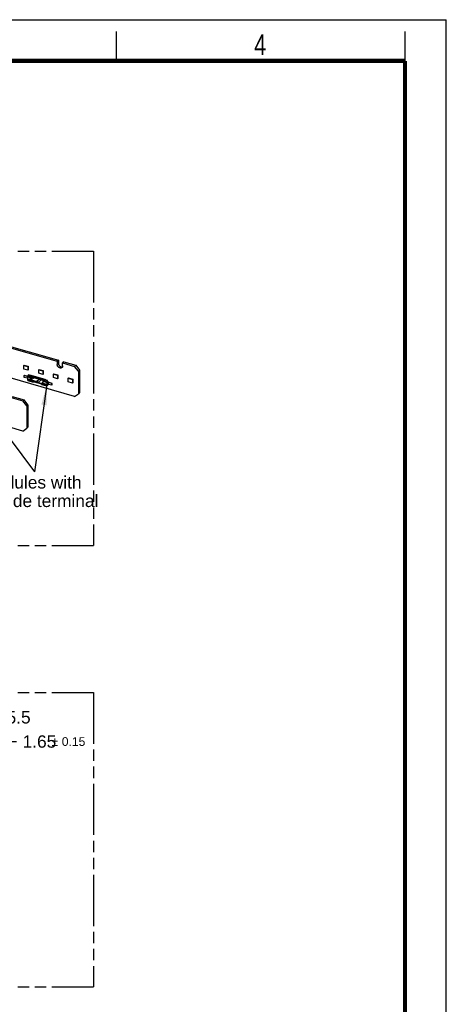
# Model space of a CAD drawing. Header units: millimetres. Extents: x 0 to 210, y 0 to 297.
# Tile 22 of 22: x 138 to 210, y 130 to 297. Entities that reach past the tile are written whole.
import ezdxf
from ezdxf.enums import TextEntityAlignment as Align

# ---------------------------------------------------------------- set-up
doc = ezdxf.new("R2010")
doc.units = ezdxf.units.MM
doc.header["$LTSCALE"] = 19.36
doc.linetypes.add('PHANTOM', pattern=[0.8, 0.45, -0.05, 0.1, -0.05, 0.1, -0.05])
doc.layers.get('0').update_dxf_attribs({"linetype": 'CONTINUOUS'})
for name, color, linetype in [('DEFAULT_3', 7, 'PHANTOM'), ('Z_DIM_2D', 7, 'CONTINUOUS'), ('Z_NOTICE', 7, 'CONTINUOUS')]:
    doc.layers.add(name, color=color, linetype=linetype)
doc.styles.get("Standard").update_dxf_attribs({"font": 'txt', "width": 0.7})
doc.styles.add('TEXTSTYLE_2', font='txt', dxfattribs={"width": 0.75})
doc.styles.add('TEXTSTYLE_3', font='helveticaneueltw1g-ltcn.otf')
doc.styles.add('TEXTSTYLE_4', font='gdt', dxfattribs={"width": 0.7})
doc.dimstyles.new('DIMSTYLE_4', dxfattribs={"dimtxt": 2.1, "dimasz": 3.5, "dimexe": 1.5, "dimexo": 0, "dimgap": 1.05, "dimtad": 1, "dimdec": 3, "dimlfac": 4, "dimdsep": 46, "dimtxsty": 'TEXTSTYLE_3', "dimblk": '_FILLED', "dimblk1": '_FILLED', "dimblk2": '_FILLED', "dimcen": 0.09, "dimclrt": 5, "dimazin": 2, "dimtol": 1, "dimtp": 0.15, "dimtm": 0.15, "dimtfac": 1, "dimtdec": 3, "dimtofl": 0, "dimtmove": 0, "dimatfit": 3, "dimldrblk": '_FILLED', "dimfxl": 0, "dimtolj": 1, "dimarcsym": 0})
doc.dimstyles.new('DIMSTYLE_5', dxfattribs={"dimtxt": 2.1, "dimasz": 3.5, "dimexe": 1.5, "dimexo": 0, "dimgap": 1.05, "dimtad": 1, "dimdec": 3, "dimlfac": 4, "dimdsep": 46, "dimtxsty": 'TEXTSTYLE_3', "dimblk": '_FILLED', "dimblk1": '_FILLED', "dimblk2": '_FILLED', "dimcen": 0.09, "dimclrt": 5, "dimazin": 2, "dimtp": 0.1, "dimtm": 0.1, "dimtfac": 1, "dimtdec": 3, "dimtofl": 0, "dimtmove": 0, "dimatfit": 3, "dimldrblk": '_FILLED', "dimfxl": 0, "dimtolj": 1, "dimarcsym": 0})
doc.dimstyles.get("Standard").update_dxf_attribs({"dimtxt": 3.5, "dimasz": 3.5, "dimexe": 1.5, "dimexo": 0, "dimtad": 1, "dimdsep": 46, "dimtxsty": 'Standard', "dimblk": '_FILLED', "dimblk1": '_FILLED', "dimblk2": '_FILLED', "dimcen": 0.09, "dimclrt": 5, "dimazin": 2, "dimtol": 1, "dimtp": 0.05, "dimtm": 0.05, "dimtfac": 1, "dimtofl": 0, "dimtmove": 0, "dimatfit": 3, "dimldrblk": '_FILLED', "dimfxl": 0, "dimtolj": 1, "dimarcsym": 0})

# ---------------------------------------------------------------- blocks, each defined once
blk = doc.blocks.new('*D10')
at = {"layer": 'Z_DIM_2D', "color": 2, "linetype": 'Continuous', "transparency": 16777216}
for p, q in [((133.09, 169.78), (133.09, 174.36)), ((133.09, 174.36), (137.04, 174.36)), ((131.53, 169.99), (134.59, 169.99)), ((131.53, 169.58), (134.59, 169.58)), ((133.09, 169.99), (133.09, 169.78)), ((133.09, 169.58), (133.09, 169.78))]:
    blk.add_line(p, q, dxfattribs=at)
at = {"layer": 'Z_DIM_2D', "color": 5, "linetype": 'Continuous', "transparency": 16777216}
for s, height, style, p in [('1.65', 2.1, 'TEXTSTYLE_3', (138.09, 173.31)), ('`', 1.47, 'TEXTSTYLE_4', (143.03, 173.62)), ('0.15', 1.47, 'TEXTSTYLE_3', (144.74, 173.62))]:
    blk.add_text(s, height=height, dxfattribs=dict(at, style=style)).set_placement(p)
blk = doc.blocks.new('_FILLED')
at = {"color": 0, "linetype": 'ByBlock'}
blk.add_solid([(0, 0), (-1, 0.125), (-1, -0.125)], dxfattribs=at)
blk = doc.blocks.new('_NONE')
blk = doc.blocks.new('*D11')
at = {"layer": 'Z_DIM_2D', "color": 2, "linetype": 'Continuous', "transparency": 16777216}
for p, q in [((124.6, 170.21), (124.6, 178.47)), ((124.6, 178.47), (128.55, 178.47)), ((128.35, 170.85), (123.1, 170.85)), ((124.6, 170.85), (124.6, 170.21)), ((124.6, 169.58), (124.6, 170.21))]:
    blk.add_line(p, q, dxfattribs=at)
at = {"layer": 'Z_DIM_2D', "color": 5, "linetype": 'Continuous', "transparency": 16777216, "style": 'TEXTSTYLE_3'}
for s, p in [('max. ', (129.6, 177.42)), ('5.5', (135.37, 177.42))]:
    blk.add_text(s, height=2.1, dxfattribs=at).set_placement(p)

msp = doc.modelspace()

# ---------------------------------------------------------------- linework, layer by layer
at = {"color": 2, "linetype": 'Continuous'}
for p, q in [((0, 297), (210, 297)), ((210, 0), (210, 297)), ((154, 290), (154, 295)), ((203, 290), (203, 295))]:
    msp.add_line(p, q, dxfattribs=at)
at = {"color": 7, "linetype": 'Continuous'}
for p, q in [((146.90429, 232.99284), (87.79805, 250.05534)), ((117.81666, 246.49927), (143.94898, 238.95552)), ((118.02291, 246.67788), (144.15523, 239.13413)), ((138.14432, 227.11497), (79.03809, 244.17747)), ((138.30035, 238.2522), (138.36535, 238.30849)), ((138.30035, 238.2522), (138.99317, 238.0522)), ((138.30035, 237.64598), (138.30035, 238.2522)), ((138.99317, 237.44598), (138.30035, 237.64598)), ((138.36535, 238.30849), (139.05817, 238.10849)), ((138.99317, 238.0522), (139.05817, 238.10849)), ((138.99317, 238.0522), (138.99317, 237.44598)), ((139.05817, 238.10849), (139.05817, 237.50227)), ((140.81441, 237.52645), (140.87941, 237.58274)), ((140.87941, 237.58274), (141.57223, 237.38274)), ((144.15523, 239.13413), (143.94898, 238.95552)), ((143.94898, 238.95552), (143.94898, 238.4359)), ((144.15523, 239.13413), (144.15523, 238.61452)), ((145.0862, 238.86538), (144.87995, 238.68677)), ((144.87995, 238.68677), (146.90429, 238.10239)), ((144.87995, 238.16715), (144.87995, 238.68677)), ((145.0862, 238.86538), (147.11054, 238.28101)), ((147.11054, 238.28101), (146.90429, 238.10239)), ((147.55381, 237.26537), (146.90429, 238.10239)), ((147.11054, 238.28101), (147.76006, 237.44399)), ((139.05817, 237.50227), (138.99317, 237.44598)), ((141.91382, 235.88406), (139.53225, 236.57156)), ((140.81441, 237.52645), (141.50723, 237.32645)), ((140.81441, 236.92023), (140.81441, 237.52645)), ((141.50723, 236.72023), (140.81441, 236.92023)), ((141.50723, 237.32645), (141.57223, 237.38274)), ((141.50723, 237.32645), (141.50723, 236.72023)), ((141.57223, 236.77652), (141.50723, 236.72023)), ((141.57223, 237.38274), (141.57223, 236.77652)), ((143.32848, 236.8007), (143.39348, 236.85699)), ((143.32848, 236.8007), (144.0213, 236.6007)), ((143.32848, 236.19448), (143.32848, 236.8007)), ((144.0213, 235.99448), (143.32848, 236.19448)), ((143.39348, 236.85699), (144.0863, 236.65699)), ((144.0213, 236.6007), (144.0863, 236.65699)), ((144.0213, 236.6007), (144.0213, 235.99448)), ((144.0863, 236.05078), (144.0213, 235.99448)), ((144.0863, 236.65699), (144.0863, 236.05078)), ((145.83711, 236.07652), (145.90211, 236.13281)), ((145.83711, 236.07652), (146.52993, 235.87652)), ((145.83711, 235.4703), (145.83711, 236.07652)), ((145.90211, 236.13281), (146.59493, 235.93281)), ((146.52993, 235.87652), (146.59493, 235.93281)), ((146.59493, 235.93281), (146.59493, 235.3266)), ((147.76006, 237.44399), (147.55381, 237.26537)), ((147.55381, 237.26537), (147.55381, 233.45486)), ((147.76006, 237.44399), (147.76006, 233.63348)), ((140.03723, 235.47316), (141.28224, 235.11375)), ((146.52993, 235.2703), (145.83711, 235.4703)), ((146.52993, 235.87652), (146.52993, 235.2703)), ((146.59493, 235.3266), (146.52993, 235.2703)), ((136.11999, 232.80889), (138.14432, 232.22452)), ((136.32624, 232.98751), (138.35057, 232.40314)), ((146.90429, 232.99284), (147.55381, 233.45486)), ((147.76006, 233.63348), (147.55381, 233.45486)), ((138.14432, 232.22452), (138.35057, 232.40314)), ((138.79384, 231.3875), (138.14432, 232.22452)), ((139.00009, 231.56612), (138.35057, 232.40314)), ((138.79384, 231.3875), (139.00009, 231.56612)), ((138.79384, 231.3875), (138.79384, 227.57699)), ((139.00009, 231.56612), (139.00009, 227.7556)), ((138.14432, 227.11497), (138.79384, 227.57699)), ((138.79384, 227.57699), (139.00009, 227.7556))]:
    msp.add_line(p, q, dxfattribs=at)
at = {"color": 9, "linetype": 'Continuous'}
for p, q in [((144.15523, 238.61452), (143.94898, 238.4359)), ((138.88312, 236.40171), (138.88312, 236.07695)), ((138.9856, 235.94633), (138.9856, 236.27109)), ((138.98894, 236.32498), (138.98894, 236.34711)), ((139.35067, 236.1657), (139.35067, 235.84095)), ((139.54058, 235.85769), (139.54058, 236.18245)), ((139.97402, 236.18021), (139.97402, 236.11597)), ((140.06897, 236.12434), (140.06897, 236.17486)), ((140.35618, 236.33371), (140.3015, 236.28635)), ((141.58667, 235.19547), (141.58667, 235.52023)), ((142.21154, 235.33984), (142.21154, 235.01508)), ((142.39653, 235.3538), (142.39653, 235.02904)), ((142.48903, 235.03602), (142.48903, 235.36078))]:
    msp.add_line(p, q, dxfattribs=at)
at = {"color": 6, "linetype": 'Continuous'}
for p, q in [((138.37935, 236.59044), (138.34185, 236.55796)), ((138.88312, 236.40171), (138.34185, 236.55796)), ((138.34185, 236.2332), (138.34185, 236.55796)), ((138.88312, 236.07695), (138.34185, 236.2332)), ((138.37935, 236.59044), (138.92062, 236.43419)), ((138.9106, 236.33604), (138.9106, 236.01128)), ((138.96562, 236.55651), (139.06562, 236.64311)), ((139.8966, 236.28776), (138.96562, 236.55651)), ((138.96562, 236.55651), (138.96562, 236.36707)), ((139.42029, 236.23582), (138.96562, 236.36707)), ((138.99062, 235.91241), (138.96562, 235.89075)), ((138.96562, 235.89075), (139.42029, 235.7595)), ((138.96562, 235.70131), (138.96562, 235.89075)), ((139.35067, 236.1657), (138.9856, 236.27109)), ((139.35067, 235.84095), (138.9856, 235.94633)), ((138.99062, 236.34542), (138.99062, 236.35985)), ((139.16383, 236.29542), (138.99062, 236.34542)), ((138.99062, 235.91241), (138.99062, 235.94488)), ((138.99062, 235.91241), (139.44529, 235.78116)), ((138.99562, 236.34398), (138.99562, 236.31732)), ((139.01562, 236.3382), (139.01562, 236.30603)), ((139.0231, 236.30357), (139.44529, 236.18169)), ((140.34966, 236.27244), (139.06562, 236.64311)), ((139.41382, 236.5426), (139.45673, 236.57976)), ((139.8966, 236.15786), (139.42029, 236.29536)), ((139.42029, 236.23582), (139.42029, 236.29536)), ((139.42029, 236.23582), (139.44529, 236.25747)), ((139.44529, 236.18169), (139.44529, 236.25747)), ((139.46493, 236.19871), (139.44529, 236.18169)), ((139.56301, 236.25416), (139.48312, 236.20655)), ((139.54058, 236.18245), (139.62897, 236.23512)), ((139.97402, 236.11597), (139.54058, 235.85769)), ((139.8966, 236.28776), (140.0466, 236.33106)), ((139.8966, 236.15786), (139.8966, 236.28776)), ((140.01627, 236.1924), (139.8966, 236.15786)), ((140.49457, 236.052), (140.01223, 236.19124)), ((140.0466, 236.18277), (140.01627, 236.1924)), ((141.28224, 235.97436), (140.0466, 236.33106)), ((140.0466, 236.18277), (140.0466, 236.33106)), ((140.58272, 236.028), (140.0466, 236.18277)), ((141.31472, 235.76472), (140.06897, 236.12434)), ((140.34966, 236.27244), (140.40435, 236.31981)), ((140.58272, 236.028), (140.49457, 236.052)), ((140.88207, 235.88962), (140.49457, 235.55403)), ((140.58272, 236.028), (140.75237, 236.02448)), ((141.28224, 235.87152), (140.75237, 236.02448)), ((141.28224, 235.78492), (141.28224, 235.97436)), ((142.19157, 235.62526), (141.28224, 235.88776)), ((141.52521, 235.93309), (141.5799, 235.98045)), ((142.29157, 235.71186), (141.52521, 235.93309)), ((141.6174, 235.96963), (141.56271, 235.92227)), ((141.88679, 235.89186), (141.8321, 235.8445)), ((138.96562, 235.70131), (139.8966, 235.43256)), ((139.42029, 235.7595), (139.44529, 235.78116)), ((139.42029, 235.69997), (139.42029, 235.7595)), ((139.48012, 235.75178), (139.42029, 235.69997)), ((139.42029, 235.69997), (139.8966, 235.56247)), ((139.44529, 235.78116), (139.44529, 235.83154)), ((139.48012, 235.75178), (139.52029, 235.83528)), ((139.48012, 235.75178), (140.01627, 235.59701)), ((139.52029, 235.83528), (139.55848, 235.86835)), ((139.52029, 235.83528), (140.49457, 235.55403)), ((139.8966, 235.56247), (140.01627, 235.59701)), ((139.8966, 235.56247), (139.8966, 235.43256)), ((140.0466, 235.47586), (139.8966, 235.43256)), ((140.0466, 235.62416), (140.01627, 235.59701)), ((140.0466, 235.62416), (140.58272, 235.4694)), ((140.0466, 235.62416), (140.0466, 235.47586)), ((140.0466, 235.47586), (141.28224, 235.11916)), ((140.58272, 235.4694), (140.49457, 235.55403)), ((140.75237, 235.37497), (140.58272, 235.4694)), ((140.75237, 235.37497), (141.2305, 235.78903)), ((140.75237, 235.37497), (141.28224, 235.222)), ((141.28224, 235.78492), (141.31472, 235.77555)), ((141.28224, 235.222), (141.28224, 235.03256)), ((141.31472, 235.12603), (141.28224, 235.1354)), ((141.28224, 235.03256), (142.19157, 234.77006)), ((141.31472, 235.77555), (141.31472, 235.74848)), ((141.5637, 235.67661), (141.31472, 235.74848)), ((141.37455, 235.20491), (141.31472, 235.15309)), ((141.31472, 235.15309), (141.5637, 235.08122)), ((141.31472, 235.15309), (141.31472, 235.12603)), ((141.37455, 235.20491), (141.41472, 235.28841)), ((141.37455, 235.20491), (141.57197, 235.14792)), ((141.51167, 235.37237), (141.41472, 235.28841)), ((141.51167, 235.26042), (141.41472, 235.28841)), ((141.51167, 235.58518), (141.51167, 235.26042)), ((141.5637, 235.66988), (141.52071, 235.61083)), ((141.5637, 235.67661), (141.5637, 235.61707)), ((142.19157, 235.43582), (141.5637, 235.61707)), ((141.5887, 235.16241), (141.5637, 235.14075)), ((141.5637, 235.14075), (142.19157, 234.9595)), ((141.5637, 235.14075), (141.5637, 235.08122)), ((142.21154, 235.33984), (141.58667, 235.52023)), ((142.21154, 235.01508), (141.58667, 235.19547)), ((141.5887, 235.56294), (141.5887, 235.60985)), ((141.5887, 235.56294), (142.24904, 235.37232)), ((141.5887, 235.19488), (141.5887, 235.16241)), ((141.5887, 235.16241), (142.21657, 234.98116)), ((142.19157, 235.62526), (142.29157, 235.71186)), ((142.19157, 235.62526), (142.19157, 235.43582)), ((142.19157, 235.43582), (142.21657, 235.45747)), ((142.21657, 234.98116), (142.19157, 234.9595)), ((142.19157, 234.77006), (142.19157, 234.9595)), ((142.29157, 234.85666), (142.19157, 234.77006)), ((142.21657, 235.45747), (142.21657, 235.38169)), ((142.21657, 234.98116), (142.21657, 235.01369)), ((142.29157, 235.36738), (142.29157, 235.71186)), ((142.29157, 234.85666), (142.29157, 235.00508)), ((143.03029, 235.20453), (142.48903, 235.36078)), ((143.03029, 234.87977), (142.48903, 235.03602)), ((142.52653, 235.39325), (143.06779, 235.237)), ((143.03029, 235.20453), (143.06779, 235.237)), ((143.03029, 235.20453), (143.03029, 234.87977)), ((143.03029, 234.87977), (143.06779, 234.91224)), ((143.06779, 234.91224), (143.06779, 235.237))]:
    msp.add_line(p, q, dxfattribs=at)
at = {"color": 7, "linetype": 'Continuous', "const_width": 0.7}
for points in [[(7, 290), (203, 290)], [(203, 7), (203, 290)]]:
    msp.add_lwpolyline(points, dxfattribs=at)
at = {"color": 6, "linetype": 'Continuous'}
msp.add_arc((138.94686, 236.37311), 0.04946, 328.2891253, 332.2264618, dxfattribs=at)
at = {"color": 7, "linetype": 'Continuous'}
for points, knots in [([(144.76634, 237.89521), (144.75863, 237.88854), (144.74249, 237.87593), (144.71641, 237.8595), (144.68859, 237.84563), (144.65919, 237.83439), (144.62839, 237.82585), (144.59637, 237.82006), (144.56331, 237.81704), (144.51762, 237.81673), (144.45883, 237.82356), (144.38818, 237.84259), (144.3182, 237.87207), (144.25047, 237.91132), (144.18651, 237.95944), (144.12775, 238.01533), (144.07552, 238.07773), (144.03099, 238.14523), (143.99518, 238.21631), (143.97311, 238.27769), (143.96062, 238.32708), (143.9518, 238.37537), (143.94898, 238.41187), (143.94898, 238.4359)], [0, 0, 0, 0, 0.025921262, 0.05195764, 0.078220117, 0.104811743, 0.1318244, 0.159336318, 0.187410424, 0.216093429, 0.275346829, 0.337199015, 0.401472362, 0.467798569, 0.535662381, 0.604446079, 0.673473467, 0.742053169, 0.809521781, 0.87528735, 0.907394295, 0.938909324, 1, 1, 1, 1]), ([(144.15523, 238.61452), (144.15523, 238.59396), (144.158, 238.55207), (144.16988, 238.48924), (144.18935, 238.42628), (144.21605, 238.36426), (144.24955, 238.3042), (144.28928, 238.24711), (144.33457, 238.19393), (144.38467, 238.14556), (144.42992, 238.10978), (144.46776, 238.08431), (144.52435, 238.05034), (144.59412, 238.01989), (144.67609, 238.00065), (144.73577, 237.99453), (144.7844, 237.99629), (144.82174, 238.00191), (144.83983, 238.00607), (144.8487, 238.0085)], [0, 0, 0, 0, 0.059364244, 0.120841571, 0.184233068, 0.249233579, 0.315455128, 0.382450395, 0.449735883, 0.516814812, 0.58319984, 0.615998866, 0.648457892, 0.773765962, 0.833496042, 0.89104467, 0.946463, 0.973451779, 1, 1, 1, 1]), ([(144.87995, 238.16715), (144.87995, 238.15349), (144.87877, 238.1265), (144.87326, 238.08687), (144.86411, 238.04893), (144.85136, 238.01298), (144.83511, 237.97932), (144.8155, 237.94821), (144.79267, 237.91992), (144.77541, 237.90307), (144.76634, 237.89521)], [0, 0, 0, 0, 0.13483459, 0.266213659, 0.394313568, 0.519432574, 0.641988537, 0.762509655, 0.881617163, 1, 1, 1, 1]), ([(139.37942, 236.55253), (139.38444, 236.55609), (139.39503, 236.56259), (139.41217, 236.57029), (139.43045, 236.57592), (139.44969, 236.57941), (139.46972, 236.58075), (139.49757, 236.57963), (139.51851, 236.57553), (139.53225, 236.57156)], [0, 0, 0, 0, 0.115990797, 0.233438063, 0.353074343, 0.475511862, 0.601218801, 0.730507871, 1, 1, 1, 1]), ([(141.91382, 235.88406), (141.92829, 235.87988), (141.9497, 235.8715), (141.9768, 235.85687), (142.00356, 235.83957), (142.03482, 235.81382), (142.05664, 235.78966), (142.06664, 235.7768)], [0, 0, 0, 0, 0.238375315, 0.361599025, 0.486959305, 0.742102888, 1, 1, 1, 1])]:
    msp.add_open_spline(points, degree=3, knots=knots, dxfattribs=at)
at = {"color": 6, "linetype": 'Continuous'}
for points, knots in [([(138.92062, 236.36924), (138.92062, 236.37006), (138.92051, 236.37171), (138.91985, 236.37502), (138.91816, 236.37917), (138.91492, 236.38385), (138.91051, 236.38825), (138.90502, 236.3923), (138.89853, 236.39596), (138.89115, 236.39917), (138.88587, 236.40092), (138.88312, 236.40171)], [0, 0, 0, 0, 0.046528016, 0.093646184, 0.191661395, 0.29794012, 0.414912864, 0.543779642, 0.684733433, 0.837194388, 1, 1, 1, 1]), ([(138.88312, 236.07695), (138.88587, 236.07616), (138.89116, 236.0744), (138.89855, 236.07119), (138.90505, 236.06753), (138.90888, 236.06469), (138.9106, 236.0632)], [0, 0, 0, 0, 0.278318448, 0.538918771, 0.779809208, 1, 1, 1, 1]), ([(138.91728, 236.35817), (138.917, 236.35773), (138.91647, 236.35684), (138.91584, 236.3557), (138.91537, 236.3548), (138.9149, 236.35389), (138.91415, 236.35231), (138.9132, 236.35003), (138.91225, 236.34726), (138.91151, 236.34447), (138.91107, 236.34213), (138.91086, 236.34049), (138.91076, 236.33955), (138.9107, 236.33885), (138.91066, 236.33815), (138.91062, 236.33745), (138.91059, 236.33675), (138.91063, 236.33628), (138.91065, 236.33604)], [0, 0, 0, 0, 0.066902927, 0.132959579, 0.165718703, 0.198342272, 0.262970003, 0.390177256, 0.51504261, 0.637985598, 0.759457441, 0.819799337, 0.849900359, 0.879953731, 0.909978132, 0.94000384, 0.969983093, 1, 1, 1, 1]), ([(138.9106, 236.01128), (138.9106, 236.00965), (138.91082, 236.00634), (138.91179, 236.00143), (138.91341, 235.99656), (138.91647, 235.99003), (138.92199, 235.98206), (138.93081, 235.97326), (138.9418, 235.96515), (138.95478, 235.95783), (138.96954, 235.95142), (138.98009, 235.94792), (138.9856, 235.94633)], [0, 0, 0, 0, 0.046520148, 0.093630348, 0.141889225, 0.191798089, 0.298058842, 0.415011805, 0.543856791, 0.684786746, 0.837221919, 1, 1, 1, 1]), ([(138.91065, 236.33604), (138.91066, 236.33584), (138.91069, 236.33543), (138.9107, 236.33482), (138.91072, 236.3342), (138.91076, 236.33359), (138.9108, 236.33298), (138.91088, 236.33216), (138.91099, 236.33114), (138.91117, 236.32991), (138.91146, 236.32828), (138.91193, 236.32624), (138.91264, 236.32381), (138.91381, 236.32056), (138.91568, 236.31652), (138.91853, 236.31181), (138.92201, 236.30721), (138.92609, 236.30274), (138.93246, 236.29685), (138.94185, 236.28994), (138.95483, 236.28262), (138.96956, 236.27619), (138.9801, 236.27268), (138.9856, 236.27109)], [0, 0, 0, 0, 0.00581555, 0.011622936, 0.017430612, 0.0232439, 0.029062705, 0.034885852, 0.046553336, 0.058257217, 0.070005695, 0.093668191, 0.117610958, 0.141898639, 0.19173227, 0.243644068, 0.298026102, 0.355169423, 0.415223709, 0.544226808, 0.685123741, 0.837364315, 1, 1, 1, 1]), ([(138.91728, 236.35817), (138.91833, 236.35988), (138.91961, 236.3626), (138.92047, 236.3664), (138.92062, 236.3683), (138.92062, 236.36924)], [0, 0, 0, 0, 0.514582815, 0.759281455, 1, 1, 1, 1]), ([(138.96562, 236.41417), (138.96249, 236.41626), (138.9558, 236.42026), (138.94499, 236.42555), (138.93318, 236.43028), (138.9249, 236.43295), (138.92062, 236.43419)], [0, 0, 0, 0, 0.228711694, 0.472177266, 0.729626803, 1, 1, 1, 1]), ([(138.98894, 236.34711), (138.98789, 236.3454), (138.98661, 236.34268), (138.98574, 236.33888), (138.9856, 236.33698), (138.9856, 236.33604)], [0, 0, 0, 0, 0.514582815, 0.759281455, 1, 1, 1, 1]), ([(138.9856, 236.33604), (138.9856, 236.33522), (138.98571, 236.33357), (138.98637, 236.33025), (138.98805, 236.32611), (138.99129, 236.32143), (138.9957, 236.31703), (139.0012, 236.31298), (139.00769, 236.30932), (139.01507, 236.30611), (139.02035, 236.30436), (139.0231, 236.30357)], [0, 0, 0, 0, 0.046528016, 0.093646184, 0.191661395, 0.29794012, 0.414912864, 0.543779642, 0.684733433, 0.837194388, 1, 1, 1, 1]), ([(139.16383, 236.29542), (139.17351, 236.29262), (139.19283, 236.28558), (139.21585, 236.27374), (139.23371, 236.26247), (139.25126, 236.24992), (139.26366, 236.23935), (139.27154, 236.23185)], [0, 0, 0, 0, 0.239583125, 0.48724389, 0.613667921, 0.741465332, 1, 1, 1, 1]), ([(139.35067, 236.1657), (139.35846, 236.16346), (139.37468, 236.15972), (139.39978, 236.1564), (139.42567, 236.15528), (139.45155, 236.1564), (139.47666, 236.15972), (139.49664, 236.16432), (139.5116, 236.16907), (139.52198, 236.17303), (139.53163, 236.17744), (139.53769, 236.18073), (139.54058, 236.18245)], [0, 0, 0, 0, 0.124681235, 0.255249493, 0.388844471, 0.522439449, 0.653007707, 0.777688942, 0.837040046, 0.894017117, 0.948395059, 1, 1, 1, 1]), ([(139.48312, 236.20655), (139.48041, 236.20493), (139.47447, 236.20197), (139.46823, 236.19972), (139.46493, 236.19871)], [0, 0, 0, 0, 0.478093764, 1, 1, 1, 1]), ([(139.97402, 236.11597), (139.97698, 236.11773), (139.98349, 236.12093), (139.99418, 236.12461), (140.00597, 236.12733), (140.01853, 236.12899), (140.03147, 236.12955), (140.04441, 236.12899), (140.05697, 236.12733), (140.06507, 236.12546), (140.06897, 236.12434)], [0, 0, 0, 0, 0.105930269, 0.222222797, 0.346918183, 0.477501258, 0.611111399, 0.744721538, 0.875304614, 1, 1, 1, 1]), ([(139.54058, 235.85769), (139.53769, 235.85597), (139.53163, 235.85268), (139.52198, 235.84827), (139.5116, 235.84431), (139.49664, 235.83956), (139.47666, 235.83496), (139.45155, 235.83164), (139.42567, 235.83052), (139.39978, 235.83164), (139.37468, 235.83496), (139.35846, 235.8387), (139.35067, 235.84095)], [0, 0, 0, 0, 0.051604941, 0.105982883, 0.162959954, 0.222311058, 0.346992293, 0.477560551, 0.611155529, 0.744750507, 0.875318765, 1, 1, 1, 1]), ([(141.52071, 235.61083), (141.51927, 235.60884), (141.51669, 235.60479), (141.5138, 235.59835), (141.51206, 235.5918), (141.51167, 235.58737), (141.51167, 235.58518)], [0, 0, 0, 0, 0.266956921, 0.519815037, 0.762557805, 1, 1, 1, 1]), ([(141.51167, 235.58518), (141.51167, 235.58354), (141.51188, 235.58024), (141.51286, 235.57532), (141.51448, 235.57046), (141.51754, 235.56392), (141.52306, 235.55595), (141.53187, 235.54716), (141.54286, 235.53904), (141.55585, 235.53173), (141.5706, 235.52531), (141.58116, 235.52182), (141.58667, 235.52023)], [0, 0, 0, 0, 0.046520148, 0.093630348, 0.141889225, 0.191798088, 0.298058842, 0.415011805, 0.543856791, 0.684786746, 0.837221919, 1, 1, 1, 1]), ([(141.58667, 235.19547), (141.58116, 235.19706), (141.5706, 235.20056), (141.55585, 235.20697), (141.54286, 235.21428), (141.53187, 235.2224), (141.52306, 235.23119), (141.51754, 235.23916), (141.51448, 235.2457), (141.51286, 235.25056), (141.51188, 235.25548), (141.51167, 235.25878), (141.51167, 235.26042)], [0, 0, 0, 0, 0.162778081, 0.315213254, 0.456143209, 0.584988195, 0.701941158, 0.808201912, 0.858110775, 0.906369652, 0.953479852, 1, 1, 1, 1]), ([(141.58667, 235.58518), (141.58667, 235.58664), (141.58702, 235.58964), (141.58805, 235.59247), (141.5887, 235.59385)], [0, 0, 0, 0, 0.490390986, 1, 1, 1, 1]), ([(141.5887, 235.57651), (141.58806, 235.57786), (141.58703, 235.58069), (141.58667, 235.58369), (141.58667, 235.58518)], [0, 0, 0, 0, 0.50011741, 1, 1, 1, 1]), ([(141.80575, 235.50029), (141.80974, 235.50178), (141.81793, 235.50442), (141.83503, 235.50828), (141.85759, 235.51034), (141.88552, 235.50842), (141.90415, 235.50436), (141.91346, 235.50167)], [0, 0, 0, 0, 0.116780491, 0.235516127, 0.479720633, 0.734377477, 1, 1, 1, 1]), ([(141.91346, 235.50167), (141.92314, 235.49887), (141.94246, 235.49183), (141.96548, 235.47999), (141.98334, 235.46872), (142.00089, 235.45617), (142.01329, 235.4456), (142.02117, 235.4381)], [0, 0, 0, 0, 0.239583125, 0.48724389, 0.613667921, 0.741465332, 1, 1, 1, 1]), ([(142.21154, 235.33984), (142.21246, 235.33958), (142.2143, 235.33906), (142.21708, 235.33832), (142.21989, 235.3376), (142.22563, 235.33621), (142.23244, 235.33479), (142.23934, 235.33359), (142.24334, 235.33297), (142.24586, 235.3326), (142.24789, 235.33232), (142.24942, 235.33213), (142.25095, 235.33193), (142.25249, 235.33176), (142.25404, 235.33162), (142.25558, 235.33145), (142.25713, 235.33129), (142.25868, 235.33114), (142.26023, 235.331), (142.2623, 235.33082), (142.26594, 235.33053), (142.27117, 235.3302), (142.27745, 235.32994), (142.28586, 235.32976), (142.29636, 235.32987), (142.31296, 235.33075), (142.33317, 235.33317), (142.35269, 235.33729), (142.36743, 235.34157), (142.37776, 235.34517), (142.38746, 235.34919), (142.3936, 235.35221), (142.39653, 235.3538)], [0, 0, 0, 0, 0.015072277, 0.03027169, 0.045572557, 0.060997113, 0.123726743, 0.155652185, 0.171737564, 0.187897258, 0.196005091, 0.204128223, 0.212260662, 0.22043792, 0.22865409, 0.236845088, 0.24503618, 0.253248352, 0.261470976, 0.269704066, 0.286202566, 0.319305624, 0.352516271, 0.385792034, 0.452361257, 0.518658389, 0.648949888, 0.774065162, 0.833981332, 0.891772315, 0.94718917, 1, 1, 1, 1]), ([(142.21154, 235.01508), (142.21905, 235.01291), (142.23466, 235.00929), (142.25883, 235.00597), (142.28377, 235.0047), (142.30879, 235.00551), (142.33319, 235.00838), (142.3563, 235.01324), (142.37747, 235.01994), (142.39052, 235.0258), (142.39653, 235.02904)], [0, 0, 0, 0, 0.123733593, 0.253201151, 0.385771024, 0.51865252, 0.64903934, 0.774251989, 0.891888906, 1, 1, 1, 1]), ([(142.34154, 235.3793), (142.33853, 235.37767), (142.33201, 235.37475), (142.32142, 235.3714), (142.30987, 235.36897), (142.29767, 235.36753), (142.28516, 235.36712), (142.27269, 235.36776), (142.2606, 235.36942), (142.2528, 235.37123), (142.24904, 235.37232)], [0, 0, 0, 0, 0.108111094, 0.225748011, 0.350960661, 0.48134748, 0.614228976, 0.746798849, 0.876266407, 1, 1, 1, 1]), ([(142.52653, 235.39325), (142.51902, 235.39542), (142.50341, 235.39904), (142.47924, 235.40236), (142.4543, 235.40364), (142.42928, 235.40282), (142.40488, 235.39995), (142.38177, 235.39509), (142.3606, 235.38839), (142.34755, 235.38254), (142.34154, 235.3793)], [0, 0, 0, 0, 0.123733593, 0.253201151, 0.385771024, 0.51865252, 0.64903934, 0.774251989, 0.891888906, 1, 1, 1, 1]), ([(142.48903, 235.36078), (142.48527, 235.36186), (142.47747, 235.36367), (142.46538, 235.36533), (142.45291, 235.36597), (142.4404, 235.36556), (142.4282, 235.36412), (142.41665, 235.36169), (142.40607, 235.35834), (142.39954, 235.35542), (142.39653, 235.3538)], [0, 0, 0, 0, 0.123733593, 0.253201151, 0.385771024, 0.51865252, 0.64903934, 0.774251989, 0.891888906, 1, 1, 1, 1]), ([(142.39653, 235.02904), (142.39954, 235.03066), (142.40607, 235.03358), (142.41665, 235.03694), (142.4282, 235.03936), (142.4404, 235.0408), (142.45291, 235.04121), (142.46538, 235.04057), (142.47747, 235.03891), (142.48527, 235.0371), (142.48903, 235.03602)], [0, 0, 0, 0, 0.108111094, 0.225748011, 0.35096066, 0.48134748, 0.614228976, 0.746798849, 0.876266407, 1, 1, 1, 1])]:
    msp.add_open_spline(points, degree=3, knots=knots, dxfattribs=at)
at = {"layer": 'DEFAULT_3', "color": 91, "linetype": 'PHANTOM', "true_color": 0x80ff80}
for p, q in [((50.12864, 257.68), (150.12864, 257.68)), ((150.12864, 257.68), (150.12864, 207.68)), ((50.12864, 207.68), (150.12864, 207.68)), ((50.12864, 182.68), (150.12864, 182.68)), ((150.12864, 182.68), (150.12864, 132.68)), ((50.12864, 132.68), (150.12864, 132.68))]:
    msp.add_line(p, q, dxfattribs=at)

# ---------------------------------------------------------------- texts
at = {"color": 5, "linetype": 'Continuous', "style": 'TEXTSTYLE_2', "width": 0.785714}
msp.add_text('4', height=3.5, dxfattribs=at).set_placement((177.38314, 290.99105))
at = {"layer": 'Z_NOTICE', "color": 5, "linetype": 'Continuous', "style": 'TEXTSTYLE_3'}
for s, p in [('modules with', (139.53653, 217.34668)), ('backside terminal', (139.53653, 214.19668))]:
    msp.add_text(s, height=2.1, dxfattribs=at).set_placement(p, align=Align.CENTER)

# ---------------------------------------------------------------- dimensions: what is measured, and where the dimension line sits
at = {"layer": 'Z_DIM_2D', "color": 2, "linetype": 'Continuous'}
dim = msp.add_linear_dim(base=(124.60302, 169.57589), p1=(128.346, 170.85089), p2=(130.77574, 169.57589), angle=270, text='max. <>', dimstyle='DIMSTYLE_5', override={"dimtad": 0, "dimtih": 1, "dimtoh": 1, "dimblk1": 'NONE', "dimblk2": 'NONE', "dimsah": 1}, dxfattribs=at)
dim.commit()
dim.dimension.update_dxf_attribs({"geometry": '*D11', "text_midpoint": (134.24966, 178.47432), "dimtype": 160})
dim = msp.add_linear_dim(base=(133.08952, 169.57589), p1=(131.52574, 169.98839), p2=(131.52574, 169.57589), angle=270, dimstyle='DIMSTYLE_4', override={"dimtad": 0, "dimtih": 1, "dimtoh": 1, "dimblk1": 'NONE', "dimblk2": 'NONE', "dimsah": 1}, dxfattribs=at)
dim.commit()
dim.dimension.update_dxf_attribs({"geometry": '*D10', "text_midpoint": (143.1431, 174.35831), "dimtype": 160})

# ---------------------------------------------------------------- leaders
at = {"layer": 'Z_NOTICE', "color": 2, "linetype": 'Continuous'}
for points in [[(142.21154, 235.01508), (140.09464, 220.15815), (140.12439, 220.15815)], [(133.4316, 229.08556), (140.09464, 220.15815), (140.12439, 220.15815)]]:
    msp.add_leader(points, dimstyle='Standard', override={"dimtad": 0}, dxfattribs=at)

doc.saveas('drawing.dxf')
